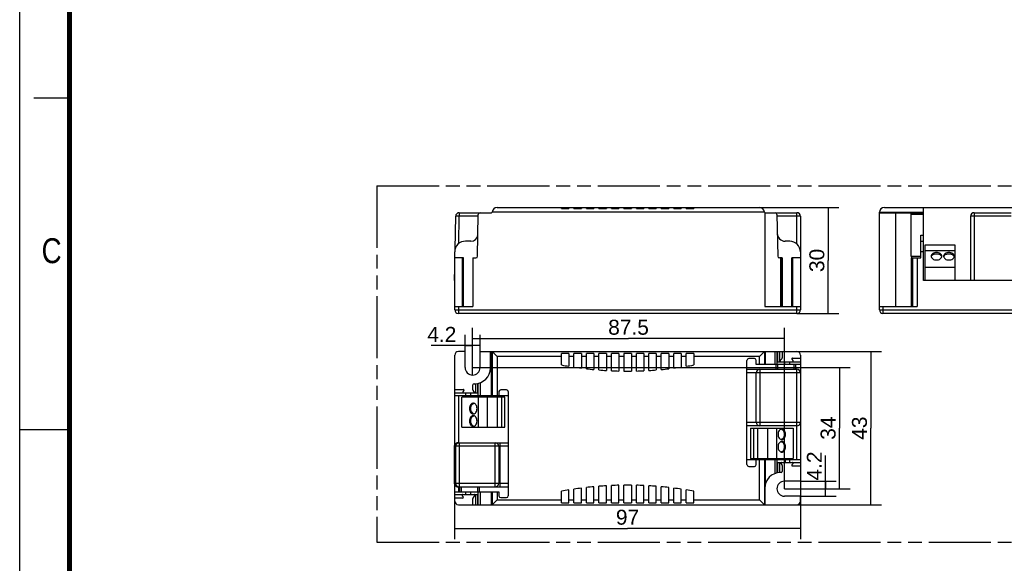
# Model space of a CAD drawing. Header units: millimetres. Extents: x 0 to 210, y 0 to 297.
# Tile 2 of 6: x 0 to 138, y 130 to 206. Entities that reach past the tile are written whole.
import ezdxf
from ezdxf.enums import TextEntityAlignment as Align

# ---------------------------------------------------------------- set-up
doc = ezdxf.new("R2010")
doc.units = ezdxf.units.MM
doc.header["$LTSCALE"] = 19.36
doc.linetypes.add('PHANTOM', pattern=[0.8, 0.45, -0.05, 0.1, -0.05, 0.1, -0.05])
doc.layers.get('0').update_dxf_attribs({"linetype": 'CONTINUOUS'})
doc.layers.add('DEFAULT_3', color=7, linetype='PHANTOM')
doc.layers.add('Z_DIM_2D', color=7, linetype='CONTINUOUS')
doc.styles.add('TEXTSTYLE_2', font='txt', dxfattribs={"width": 0.75})
doc.styles.add('TEXTSTYLE_3', font='helveticaneueltw1g-ltcn.otf')
doc.dimstyles.new('DIMSTYLE_1', dxfattribs={"dimtxt": 2.1, "dimasz": 3.5, "dimexe": 1.5, "dimexo": 0, "dimgap": 0.525, "dimtad": 1, "dimdec": 0, "dimlfac": 2, "dimdsep": 46, "dimtxsty": 'TEXTSTYLE_3', "dimcen": 0.09, "dimclrt": 5, "dimadec": 0, "dimazin": 0, "dimtp": 0.3, "dimtm": 0.3, "dimtfac": 1, "dimtdec": 0, "dimtofl": 0, "dimtmove": 0, "dimatfit": 3, "dimfxl": 0, "dimtolj": 1, "dimarcsym": 0})
doc.dimstyles.new('DIMSTYLE_2', dxfattribs={"dimtxt": 2.1, "dimasz": 3.5, "dimexe": 1.5, "dimexo": 0, "dimgap": 0.525, "dimtad": 1, "dimdec": 3, "dimlfac": 2, "dimdsep": 46, "dimtxsty": 'TEXTSTYLE_3', "dimcen": 0.09, "dimclrt": 5, "dimadec": 0, "dimazin": 0, "dimtp": 0.3, "dimtm": 0.3, "dimtfac": 1, "dimtdec": 3, "dimtofl": 0, "dimtmove": 0, "dimatfit": 3, "dimfxl": 0, "dimtolj": 1, "dimarcsym": 0})
doc.dimstyles.new('DIMSTYLE_3', dxfattribs={"dimtxt": 2.1, "dimasz": 3.5, "dimexe": 1.5, "dimexo": 0, "dimgap": 0.525, "dimtad": 1, "dimdec": 0, "dimlfac": 2, "dimdsep": 46, "dimtxsty": 'TEXTSTYLE_3', "dimcen": 0.09, "dimclrt": 5, "dimadec": 0, "dimazin": 0, "dimtp": 0.2, "dimtm": 0.2, "dimtfac": 1, "dimtdec": 0, "dimtofl": 0, "dimtmove": 0, "dimatfit": 3, "dimfxl": 0, "dimtolj": 1, "dimarcsym": 0})
doc.dimstyles.new('DIMSTYLE_4', dxfattribs={"dimtxt": 2.1, "dimasz": 3.5, "dimexe": 1.5, "dimexo": 0, "dimgap": 0.525, "dimtad": 1, "dimdec": 3, "dimlfac": 2, "dimdsep": 46, "dimtxsty": 'TEXTSTYLE_3', "dimcen": 0.09, "dimclrt": 5, "dimadec": 0, "dimazin": 0, "dimtp": 0.1, "dimtm": 0.1, "dimtfac": 1, "dimtdec": 3, "dimtofl": 0, "dimtmove": 0, "dimatfit": 3, "dimfxl": 0, "dimtolj": 1, "dimarcsym": 0})

# ---------------------------------------------------------------- blocks, each defined once
blk = doc.blocks.new('*D1')
at = {"layer": 'Z_DIM_2D', "color": 2, "linetype": 'Continuous'}
for p, q in [((61.02, 140.93), (61.02, 133.11)), ((109.55, 141.23), (109.55, 133.11)), ((61.02, 134.61), (85.29, 134.61)), ((109.55, 134.61), (85.29, 134.61))]:
    blk.add_line(p, q, dxfattribs=at)
at = {"layer": 'Z_DIM_2D', "color": 5, "linetype": 'Continuous', "style": 'TEXTSTYLE_3'}
blk.add_text('97', height=2.1, dxfattribs=at).set_placement((85.29, 135.13), align=Align.CENTER)
blk = doc.blocks.new('_NONE')
blk = doc.blocks.new('*D2')
at = {"layer": 'Z_DIM_2D', "color": 2, "linetype": 'Continuous'}
for p, q in [((104.51, 159.43), (120.91, 159.43)), ((119.41, 159.43), (119.41, 148.68)), ((119.41, 137.93), (119.41, 148.68)), ((104.51, 137.93), (120.91, 137.93))]:
    blk.add_line(p, q, dxfattribs=at)
at = {"layer": 'Z_DIM_2D', "color": 5, "linetype": 'Continuous', "style": 'TEXTSTYLE_3'}
blk.add_text('43', height=2.1, rotation=90, dxfattribs=at).set_placement((118.88, 148.68), align=Align.CENTER)
blk = doc.blocks.new('*D3')
at = {"layer": 'Z_DIM_2D', "color": 2, "linetype": 'Continuous'}
for p, q in [((63.55, 157.18), (116.51, 157.18)), ((115.01, 157.18), (115.01, 148.68)), ((115.01, 140.18), (115.01, 148.68)), ((107.3, 140.18), (116.51, 140.18))]:
    blk.add_line(p, q, dxfattribs=at)
at = {"layer": 'Z_DIM_2D', "color": 5, "linetype": 'Continuous', "style": 'TEXTSTYLE_3'}
blk.add_text('34', height=2.1, rotation=90, dxfattribs=at).set_placement((114.48, 148.68), align=Align.CENTER)
blk = doc.blocks.new('*D4')
at = {"layer": 'Z_DIM_2D', "color": 2, "linetype": 'Continuous'}
for p, q in [((63.55, 156.13), (63.55, 162.76)), ((107.3, 140.18), (107.3, 162.76)), ((63.55, 161.26), (85.43, 161.26)), ((107.3, 161.26), (85.43, 161.26))]:
    blk.add_line(p, q, dxfattribs=at)
at = {"layer": 'Z_DIM_2D', "color": 5, "linetype": 'Continuous', "style": 'TEXTSTYLE_3'}
blk.add_text('87.5', height=2.1, dxfattribs=at).set_placement((85.43, 161.79), align=Align.CENTER)
blk = doc.blocks.new('*D5')
at = {"layer": 'Z_DIM_2D', "color": 2, "linetype": 'Continuous'}
for p, q in [((103.8, 179.67), (114.92, 179.67)), ((113.42, 179.67), (113.42, 172.22)), ((113.42, 164.77), (113.42, 172.22)), ((109.05, 164.77), (114.92, 164.77))]:
    blk.add_line(p, q, dxfattribs=at)
at = {"layer": 'Z_DIM_2D', "color": 5, "linetype": 'Continuous', "style": 'TEXTSTYLE_3'}
blk.add_text('30', height=2.1, rotation=90, dxfattribs=at).set_placement((112.9, 172.22), align=Align.CENTER)
blk = doc.blocks.new('*D6')
at = {"layer": 'Z_DIM_2D', "color": 2, "linetype": 'Continuous'}
for p, q in [((113.07, 140.18), (113.07, 144.85)), ((109.55, 141.23), (114.57, 141.23)), ((113.07, 141.23), (113.07, 140.18)), ((113.07, 139.13), (113.07, 140.18)), ((109.55, 139.13), (114.57, 139.13))]:
    blk.add_line(p, q, dxfattribs=at)
at = {"layer": 'Z_DIM_2D', "color": 5, "linetype": 'Continuous', "style": 'TEXTSTYLE_3'}
blk.add_text('4.2', height=2.1, rotation=90, dxfattribs=at).set_placement((112.55, 141.33))
blk = doc.blocks.new('*D7')
at = {"layer": 'Z_DIM_2D', "color": 2, "linetype": 'Continuous'}
for p, q in [((62.5, 159.43), (62.5, 161.77)), ((64.6, 159.43), (64.6, 161.77)), ((63.55, 160.27), (57.75, 160.27)), ((62.5, 160.27), (63.55, 160.27)), ((64.6, 160.27), (63.55, 160.27))]:
    blk.add_line(p, q, dxfattribs=at)
at = {"layer": 'Z_DIM_2D', "color": 5, "linetype": 'Continuous', "style": 'TEXTSTYLE_3'}
blk.add_text('4.2', height=2.1, dxfattribs=at).set_placement((61.27, 160.79), align=Align.RIGHT)

msp = doc.modelspace()

# ---------------------------------------------------------------- linework, layer by layer
at = {"color": 2, "linetype": 'Continuous'}
for p, q in [((0, 0), (0, 297)), ((7, 195), (2, 195)), ((0, 148.5), (7, 148.5))]:
    msp.add_line(p, q, dxfattribs=at)
at = {"color": 7, "linetype": 'Continuous'}
for p, q in [((66.99931, 179.67012), (103.79989, 179.67012)), ((76.02587, 179.52012), (76.02587, 179.67012)), ((77.07587, 179.67012), (77.07587, 179.52012)), ((77.77587, 179.52012), (77.77587, 179.67012)), ((78.82587, 179.67012), (78.82587, 179.52012)), ((79.52587, 179.52012), (79.52587, 179.67012)), ((80.57587, 179.67012), (80.57587, 179.52012)), ((81.27587, 179.52012), (81.27587, 179.67012)), ((82.32587, 179.67012), (82.32587, 179.52012)), ((83.02587, 179.52012), (83.02587, 179.67012)), ((84.07587, 179.67012), (84.07587, 179.52012)), ((84.77587, 179.52012), (84.77587, 179.67012)), ((85.82587, 179.67012), (85.82587, 179.52012)), ((86.52587, 179.52012), (86.52587, 179.67012)), ((87.57587, 179.67012), (87.57587, 179.52012)), ((88.27587, 179.52012), (88.27587, 179.67012)), ((89.32587, 179.67012), (89.32587, 179.52012)), ((90.02587, 179.52012), (90.02587, 179.67012)), ((91.07587, 179.67012), (91.07587, 179.52012)), ((91.77587, 179.52012), (91.77587, 179.67012)), ((92.82587, 179.67012), (92.82587, 179.52012)), ((93.52587, 179.52012), (93.52587, 179.67012)), ((94.57587, 179.67012), (94.57587, 179.52012)), ((121.33012, 179.67012), (141.43012, 179.67012)), ((126.81362, 169.37912), (126.81362, 179.67012)), ((61.09587, 173.7797), (61.17694, 178.42883)), ((61.67687, 178.92012), (66.20087, 178.92012)), ((64.24432, 172.81575), (64.34658, 178.67448)), ((76.02587, 179.52012), (77.07587, 179.52012)), ((77.77587, 179.52012), (78.82587, 179.52012)), ((79.52587, 179.52012), (80.57587, 179.52012)), ((81.27587, 179.52012), (82.32587, 179.52012)), ((83.02587, 179.52012), (84.07587, 179.52012)), ((84.77587, 179.52012), (85.82587, 179.52012)), ((86.52587, 179.52012), (87.57587, 179.52012)), ((88.27587, 179.52012), (89.32587, 179.52012)), ((90.02587, 179.52012), (91.07587, 179.52012)), ((91.77587, 179.52012), (92.82587, 179.52012)), ((93.52587, 179.52012), (94.57587, 179.52012)), ((104.53487, 178.94283), (104.53487, 165.77012)), ((104.59833, 178.92012), (109.05087, 178.92011)), ((106.25516, 178.67448), (106.35742, 172.81575)), ((109.55087, 178.42011), (109.55087, 165.27012)), ((120.63012, 165.27012), (120.63012, 178.97012)), ((120.63012, 178.92012), (126.81362, 178.92012)), ((133.43012, 178.42012), (133.43012, 169.37912)), ((133.93012, 178.92012), (139.13012, 178.92012)), ((126.43862, 172.57012), (126.43862, 175.78393)), ((126.43862, 175.78393), (126.81362, 175.78393)), ((63.30544, 174.92012), (62.55088, 174.92012)), ((108.05089, 174.92156), (107.41146, 174.92156)), ((126.43862, 174.92012), (126.81362, 174.92012)), ((127.01362, 174.37012), (127.01362, 169.37912)), ((131.26362, 174.37012), (127.01362, 174.37012)), ((131.26362, 169.37912), (131.26362, 174.37012)), ((61.05087, 165.27012), (61.05087, 173.42006)), ((131.26362, 173.57012), (127.01362, 173.57012)), ((62.25378, 172.57012), (61.05087, 172.57012)), ((62.25387, 165.77012), (62.25387, 172.57012)), ((63.60137, 172.57012), (63.60137, 165.77012)), ((63.60137, 172.57012), (63.99436, 172.57012)), ((106.99912, 172.57012), (106.60738, 172.57012)), ((106.99912, 172.57012), (106.99912, 165.77012)), ((108.34185, 165.77012), (108.34185, 172.57012)), ((109.55087, 172.57012), (108.34194, 172.57012)), ((125.14529, 165.77012), (125.14529, 172.57012)), ((125.14529, 172.57012), (126.43862, 172.57012)), ((125.93862, 172.57012), (125.93862, 165.77012)), ((61.01914, 169.37912), (61.05087, 171.19879)), ((131.26362, 171.22012), (127.01362, 171.22012)), ((61.05087, 169.37912), (61.01914, 169.37912)), ((140.32978, 169.37912), (126.81362, 169.37912)), ((61.05087, 165.77012), (63.60137, 165.77012)), ((109.05087, 164.77012), (61.55087, 164.77012)), ((104.53487, 165.77012), (109.55087, 165.77012)), ((120.63012, 165.77012), (125.93862, 165.77012)), ((141.63012, 164.77012), (121.13012, 164.77012)), ((61.05087, 146.31025), (61.05087, 158.93497)), ((62.50087, 159.43497), (61.55087, 159.43497)), ((62.50087, 157.18497), (62.50087, 159.43497)), ((64.60087, 157.18497), (64.60087, 159.43497)), ((64.60087, 159.43497), (109.05087, 159.43497)), ((66.06687, 157.13546), (66.06687, 159.43497)), ((76.02587, 157.54402), (76.02587, 159.16799)), ((77.07587, 159.16799), (76.02587, 159.16799)), ((77.07587, 159.16799), (77.07587, 157.35928)), ((77.77587, 157.24877), (77.77587, 159.16799)), ((78.82587, 159.16799), (77.77587, 159.16799)), ((78.82587, 159.16799), (78.82587, 157.1018)), ((79.52587, 157.01626), (79.52587, 159.16799)), ((80.57587, 159.16799), (79.52587, 159.16799)), ((80.57587, 159.16799), (80.57587, 156.90651)), ((81.27587, 156.84563), (81.27587, 159.16799)), ((82.32587, 159.16799), (81.27587, 159.16799)), ((82.32587, 159.16799), (82.32587, 156.77268)), ((83.02587, 156.73624), (83.02587, 159.16799)), ((84.07587, 159.16799), (83.02587, 159.16799)), ((84.07587, 159.16799), (84.07587, 156.69983)), ((84.77587, 159.16799), (84.77587, 156.68562)), ((85.82587, 159.16799), (84.77587, 159.16799)), ((85.82587, 159.16799), (85.82587, 156.6867)), ((86.52587, 156.69983), (86.52587, 159.16799)), ((87.57587, 159.16799), (86.52587, 159.16799)), ((87.57587, 159.16799), (87.57587, 156.73624)), ((88.27587, 156.77268), (88.27587, 159.16799)), ((89.32587, 159.16799), (88.27587, 159.16799)), ((89.32587, 159.16799), (89.32587, 156.84563)), ((90.02587, 156.90651), (90.02587, 159.16799)), ((91.07587, 159.16799), (90.02587, 159.16799)), ((91.07587, 159.16799), (91.07587, 157.01626)), ((91.77587, 157.1018), (91.77587, 159.16799)), ((92.82587, 159.16799), (91.77587, 159.16799)), ((92.82587, 159.16799), (92.82587, 157.24877)), ((93.52587, 157.35928), (93.52587, 159.16799)), ((94.57587, 159.16799), (93.52587, 159.16799)), ((94.57587, 159.16799), (94.57587, 157.54402)), ((103.79989, 158.73497), (104.49852, 159.4336)), ((107.00097, 159.43497), (107.00097, 158.56847)), ((109.55087, 158.93497), (109.55087, 141.23497)), ((102.05087, 143.56847), (102.05087, 158.18497)), ((103.10087, 158.43497), (102.30087, 158.43497)), ((103.35087, 157.63428), (103.35087, 158.18497)), ((109.55087, 157.63397), (103.35087, 157.63428)), ((106.30157, 158.00897), (109.55087, 158.00897)), ((106.96423, 158.46752), (106.71731, 158.17325)), ((107.3052, 158.00897), (107.3052, 157.63397)), ((108.51504, 158.17323), (108.37124, 158.34472)), ((108.44787, 158.50897), (109.55087, 158.50897)), ((102.05087, 156.93497), (109.05087, 156.93497)), ((103.35087, 149.50997), (103.35087, 156.43497)), ((63.60187, 154.0668), (63.60187, 154.7698)), ((63.75186, 154.9198), (63.85122, 154.9198)), ((61.05087, 154.12647), (62.25257, 154.12647)), ((61.05087, 153.62647), (64.29613, 153.62647)), ((62.32917, 153.96219), (62.18532, 153.79074)), ((63.78687, 153.79072), (63.6375, 153.96885)), ((64.29613, 153.62647), (64.29613, 153.25147)), ((67.25087, 153.80147), (67.25087, 153.25147)), ((68.30087, 154.05147), (67.50087, 154.05147)), ((68.55087, 153.80147), (68.55087, 139.18497)), ((61.05087, 153.25147), (68.55087, 153.25147)), ((61.55087, 153.25147), (61.55087, 146.63507)), ((62.05087, 148.80147), (62.05087, 153.05147)), ((68.05087, 153.05147), (62.05087, 153.05147)), ((64.40087, 148.80147), (64.40087, 153.05147)), ((65.65087, 148.80147), (65.65087, 153.05147)), ((67.05087, 148.80147), (67.05087, 153.05147)), ((67.6323, 148.80147), (67.6323, 153.05147)), ((68.05087, 148.80147), (68.05087, 153.05147)), ((62.05087, 148.80147), (68.05087, 148.80147)), ((109.05087, 149.00997), (102.05087, 149.00997)), ((102.52587, 148.68497), (108.52587, 148.68497)), ((102.52587, 148.68497), (102.52587, 144.43497)), ((102.94444, 148.68497), (102.94444, 144.43497)), ((103.52587, 148.68497), (103.52587, 144.43497)), ((104.92587, 148.68497), (104.92587, 144.43497)), ((106.17587, 148.68497), (106.17587, 144.43497)), ((108.52587, 148.68497), (108.52587, 144.43497)), ((109.05087, 144.23585), (109.05087, 149.00997)), ((61.51921, 146.63497), (68.55087, 146.63497)), ((61.01914, 140.93497), (61.01914, 146.13497)), ((67.20909, 146.13497), (67.20909, 140.93497)), ((109.55087, 144.23597), (102.05087, 144.23597)), ((102.52587, 144.43497), (108.52587, 144.43497)), ((103.35087, 143.56847), (103.35087, 144.23562)), ((106.30163, 143.86097), (109.55087, 143.86097)), ((106.81412, 143.69552), (106.96349, 143.51739)), ((108.36525, 143.51826), (108.51497, 143.69669)), ((102.30087, 143.31847), (103.10087, 143.31847)), ((106.84929, 142.45015), (106.75053, 142.45015)), ((106.99912, 143.41944), (106.99912, 142.59997)), ((109.55087, 143.35398), (108.44185, 143.35398)), ((109.55087, 141.23497), (107.30087, 141.23497)), ((61.05087, 138.43497), (61.05087, 140.7597)), ((61.05087, 139.73497), (67.25087, 139.73497)), ((61.51936, 140.43497), (68.55087, 140.43497)), ((61.55087, 140.43497), (61.55087, 139.73497)), ((64.29613, 139.73559), (64.29613, 139.36247)), ((67.25087, 139.73497), (67.25087, 139.18497)), ((76.02587, 138.20196), (76.02587, 139.81759)), ((77.07587, 138.20196), (77.07587, 140.00232)), ((77.77587, 138.20196), (77.77587, 140.11283)), ((78.82587, 138.20196), (78.82587, 140.25981)), ((79.52587, 138.20196), (79.52587, 140.34534)), ((80.57587, 138.20196), (80.57587, 140.4551)), ((81.27587, 138.20196), (81.27587, 140.51597)), ((82.32587, 138.20196), (82.32587, 140.58892)), ((83.02587, 138.20196), (83.02587, 140.62536)), ((84.07587, 138.20196), (84.07587, 140.66177)), ((84.77587, 138.20196), (84.77587, 140.6749)), ((85.82587, 140.67598), (85.82587, 138.20196)), ((86.52587, 138.20196), (86.52587, 140.66177)), ((87.57587, 138.20196), (87.57587, 140.62536)), ((88.27587, 138.20196), (88.27587, 140.58892)), ((89.32587, 138.20196), (89.32587, 140.51597)), ((90.02587, 138.20196), (90.02587, 140.4551)), ((91.07587, 138.20196), (91.07587, 140.34534)), ((91.77587, 138.20196), (91.77587, 140.25981)), ((92.82587, 138.20196), (92.82587, 140.11283)), ((93.52587, 138.20196), (93.52587, 140.00232)), ((94.57587, 138.20196), (94.57587, 139.81759)), ((104.53487, 140.23449), (104.53487, 137.93497)), ((61.05087, 139.36247), (64.29613, 139.36247)), ((62.15387, 138.86247), (61.05087, 138.86247)), ((62.08662, 139.19819), (62.23047, 139.02675)), ((63.60137, 137.93497), (63.60137, 138.80297)), ((63.6381, 138.90389), (63.88505, 139.19819)), ((66.34457, 137.98024), (66.99931, 138.63497)), ((67.50087, 138.93497), (68.30087, 138.93497)), ((76.02587, 138.20196), (77.07587, 138.20196)), ((77.77587, 138.20196), (78.82587, 138.20196)), ((79.52587, 138.20196), (80.57587, 138.20196)), ((81.27587, 138.20196), (82.32587, 138.20196)), ((83.02587, 138.20196), (84.07587, 138.20196)), ((84.77587, 138.20196), (85.82587, 138.20196)), ((86.52587, 138.20196), (87.57587, 138.20196)), ((88.27587, 138.20196), (89.32587, 138.20196)), ((90.02587, 138.20196), (91.07587, 138.20196)), ((91.77587, 138.20196), (92.82587, 138.20196)), ((93.52587, 138.20196), (94.57587, 138.20196)), ((109.55087, 139.13497), (107.30087, 139.13497)), ((109.55087, 138.43497), (109.55087, 139.13497)), ((61.55087, 137.93497), (109.05087, 137.93497)), ((66.30067, 137.93634), (66.33057, 137.96623)), ((66.33057, 137.96623), (66.34457, 137.98024)), ((104.49852, 137.93634), (104.49119, 137.94373))]:
    msp.add_line(p, q, dxfattribs=at)
at = {"color": 9, "linetype": 'Continuous'}
for p, q in [((61.67707, 178.42011), (61.17694, 178.42883)), ((61.61026, 174.58809), (61.67693, 178.42012)), ((61.67687, 178.92012), (61.67687, 178.42012)), ((64.34214, 178.42012), (61.67693, 178.42012)), ((104.51172, 178.97012), (66.28747, 178.97012)), ((109.55087, 178.42011), (106.2596, 178.42011)), ((109.05087, 174.53641), (109.05087, 178.92011)), ((120.63149, 179.01386), (126.81362, 179.01386)), ((122.92963, 165.77012), (122.92963, 178.92012)), ((126.81362, 178.67448), (125.0892, 178.67448)), ((133.93012, 178.92012), (133.93012, 169.37912)), ((139.13012, 178.42883), (133.93012, 178.42883)), ((125.11014, 172.81575), (126.43862, 172.81575)), ((126.81362, 173.42007), (126.43862, 173.42007)), ((62.15387, 165.77012), (62.15387, 172.57012)), ((106.75053, 172.57012), (106.75053, 165.77012)), ((106.84929, 165.77012), (106.84929, 172.57012)), ((108.44185, 172.57012), (108.44185, 165.77012)), ((125.29529, 172.57012), (125.29529, 165.77012)), ((61.05087, 165.27012), (109.55087, 165.27012)), ((61.55087, 165.77012), (61.55087, 164.77012)), ((109.05087, 164.77012), (109.05087, 165.77012)), ((120.63012, 165.27012), (142.13012, 165.27012)), ((121.13012, 165.77012), (121.13012, 164.77012)), ((66.20087, 153.25147), (66.20087, 159.43497)), ((66.30067, 159.4336), (66.30067, 153.25147)), ((104.49852, 159.4336), (104.49852, 157.63497)), ((104.59833, 159.43497), (104.59833, 157.63448)), ((106.0052, 157.63448), (106.0052, 159.43497)), ((106.25516, 159.43497), (106.25516, 157.63423)), ((106.35742, 158.00897), (106.35742, 159.43497)), ((106.60738, 159.43497), (106.60738, 158.00897)), ((66.99931, 158.73497), (66.99931, 153.25147)), ((76.02587, 158.73497), (66.99931, 158.73497)), ((77.77587, 158.73497), (77.07587, 158.73497)), ((79.52587, 158.73497), (78.82587, 158.73497)), ((81.27587, 158.73497), (80.57587, 158.73497)), ((83.02587, 158.73497), (82.32587, 158.73497)), ((84.77587, 158.73497), (84.07587, 158.73497)), ((86.52587, 158.73497), (85.82587, 158.73497)), ((88.27587, 158.73497), (87.57587, 158.73497)), ((90.02587, 158.73497), (89.32587, 158.73497)), ((91.77587, 158.73497), (91.07587, 158.73497)), ((93.52587, 158.73497), (92.82587, 158.73497)), ((103.79989, 158.73497), (94.57587, 158.73497)), ((103.79989, 157.63428), (103.79989, 158.73497)), ((106.15027, 156.93497), (106.15027, 157.63402)), ((106.30157, 157.63423), (106.30157, 158.00897)), ((106.3234, 157.63397), (106.3234, 156.93497)), ((108.05087, 157.63397), (108.05087, 158.00897)), ((108.67828, 156.93497), (108.67828, 157.63397)), ((108.85141, 157.63403), (108.85141, 156.93497)), ((109.55087, 156.43497), (102.05087, 156.43497)), ((103.85087, 156.93497), (103.85087, 149.00997)), ((109.05087, 149.00997), (109.05087, 156.93497)), ((63.99436, 153.62647), (63.99436, 154.92443)), ((64.24432, 154.95495), (64.24432, 153.62647)), ((64.34658, 153.25147), (64.34658, 154.97589)), ((64.59654, 155.04893), (64.59654, 153.25147)), ((62.55088, 153.62647), (62.55088, 153.25147)), ((63.30544, 153.25147), (63.30544, 153.62647)), ((102.05087, 149.50997), (109.55087, 149.50997)), ((61.67687, 146.63497), (61.67687, 140.43497)), ((66.70909, 140.43497), (66.70909, 146.63497)), ((67.35909, 146.63497), (67.35909, 140.43497)), ((68.55087, 146.13501), (61.01914, 146.13497)), ((61.17694, 140.93497), (61.17694, 146.13497)), ((103.79989, 138.63497), (103.79989, 144.23562)), ((104.49852, 144.23497), (104.49852, 137.93634)), ((104.59833, 144.23547), (104.59833, 140.76096)), ((106.0052, 142.32102), (106.0052, 144.23547)), ((106.25516, 144.23571), (106.25516, 142.39406)), ((106.30163, 143.86097), (106.30163, 144.23571)), ((106.35742, 142.41499), (106.35742, 143.86097)), ((106.60738, 143.86097), (106.60738, 142.44552)), ((107.41146, 144.23597), (107.41146, 143.86097)), ((108.05089, 143.86097), (108.05089, 144.23597)), ((61.01914, 140.93497), (68.55087, 140.93497)), ((61.7503, 139.73497), (61.7503, 140.43497)), ((61.92343, 140.43497), (61.92343, 139.73497)), ((62.55088, 139.73624), (62.55088, 139.36247)), ((63.30544, 139.36247), (63.30544, 139.73624)), ((64.27831, 139.73497), (64.27831, 140.43497)), ((64.34658, 137.93497), (64.34658, 139.73559)), ((64.45145, 140.43497), (64.45145, 139.73497)), ((64.59654, 139.73497), (64.59654, 137.93497)), ((66.20087, 137.93497), (66.20087, 139.73497)), ((66.30067, 139.73497), (66.30067, 137.93634)), ((66.99931, 139.73497), (66.99931, 138.63497)), ((63.99436, 137.93497), (63.99436, 139.36247)), ((64.24432, 139.36247), (64.24432, 137.93497)), ((66.99931, 138.63497), (76.02587, 138.63497)), ((77.07587, 138.63497), (77.77587, 138.63497)), ((78.82587, 138.63497), (79.52587, 138.63497)), ((80.57587, 138.63497), (81.27587, 138.63497)), ((82.32587, 138.63497), (83.02587, 138.63497)), ((84.07587, 138.63497), (84.77587, 138.63497)), ((85.82587, 138.63497), (86.52587, 138.63497)), ((87.57587, 138.63497), (88.27587, 138.63497)), ((89.32587, 138.63497), (90.02587, 138.63497)), ((91.07587, 138.63497), (91.77587, 138.63497)), ((92.82587, 138.63497), (93.52587, 138.63497)), ((94.57587, 138.63497), (103.79989, 138.63497))]:
    msp.add_line(p, q, dxfattribs=at)
at = {"color": 7, "linetype": 'Continuous', "const_width": 0.7}
msp.add_lwpolyline([(7, 7), (7, 290)], dxfattribs=at)
at = {"color": 7, "linetype": 'Continuous'}
for centre, radius, start, end in [((66.99931, 178.97012), 0.7, 90, 176.4166592), ((103.79989, 178.97012), 0.7, 3.5833204, 90), ((121.33012, 178.97012), 0.7, 90, 180), ((61.67687, 178.42012), 0.5, 90.0000001, 179.0009894), ((64.59654, 178.67012), 0.25, 90, 179), ((66.20087, 179.02012), 0.1, 270, 356.4166592), ((104.59832, 179.02012), 0.1, 183.5833204, 270.0026757), ((106.0052, 178.67012), 0.25, 1, 90), ((109.05087, 178.42011), 0.5, 0, 89.9999357), ((133.93012, 178.42012), 0.5, 90, 180), ((63.30544, 175.92012), 1, 270, 352.1727639), ((107.41146, 176.03156), 1.11, 181, 270), ((62.55088, 173.42012), 1.5, 90, 180.0078558), ((108.05089, 173.42156), 1.5, 0.0083529, 90), ((63.99436, 172.82012), 0.25, 270, 359), ((106.60738, 172.82012), 0.25, 181, 270), ((128.2927, 172.62809), 0.4048, 157.7509696, 166.4590873), ((130.0427, 172.62809), 0.4048, 157.7509696, 166.4590873), ((61.55087, 165.27012), 0.5, 180, 270), ((109.05087, 165.27012), 0.5, 270, 360), ((121.13012, 165.27012), 0.5, 180, 270), ((61.55087, 158.93497), 0.5, 89.9999694, 179.9999236), ((109.05087, 158.93497), 0.5, 0, 90), ((85.30087, 207.18497), 50.5, 259.4167863, 260.6264045), ((85.30087, 207.18497), 50.5, 279.3735955, 280.5832137), ((102.30087, 158.18497), 0.25, 90, 180), ((103.10087, 158.18497), 0.25, 0, 90), ((106.79391, 158.10897), 0.1, 140, 270), ((106.84391, 158.56847), 0.15706, 320, 360), ((108.44787, 158.40897), 0.1, 90, 219.9797576), ((108.43841, 158.10897), 0.1, 270, 39.9797576), ((63.55087, 157.18497), 1.05, 180, 360), ((63.85121, 157.13546), 2.21566, 270.0004289, 360), ((85.30087, 207.18497), 50.5, 261.4304468, 262.6333808), ((85.30087, 207.18497), 50.5, 263.4334934, 264.6313046), ((85.30087, 207.18497), 50.5, 265.4285073, 266.6226992), ((85.30087, 207.18497), 50.5, 267.4179796, 268.6100155), ((85.30087, 207.18497), 50.5, 269.404366, 270.595634), ((85.30087, 207.18497), 50.5, 271.3899845, 272.5820204), ((85.30087, 207.18497), 50.5, 273.3773008, 274.5714927), ((85.30087, 207.18497), 50.5, 275.3686954, 276.5665066), ((85.30087, 207.18497), 50.5, 277.3666192, 278.5695532), ((103.85087, 156.43497), 0.5, 90, 180), ((109.05087, 156.43497), 0.5, 0, 90), ((63.75187, 154.7698), 0.15, 90.0018702, 179.9998255), ((62.26192, 153.72647), 0.1, 140, 270), ((62.25257, 154.02647), 0.1, 320, 90), ((63.75431, 154.0668), 0.15244, 180, 219.9797576), ((63.71024, 153.72647), 0.1, 270, 39.9797576), ((67.50087, 153.80147), 0.25, 90, 180), ((68.30087, 153.80147), 0.25, 0, 90), ((63.82488, 151.08055), 0.4048, 247.7509696, 256.4590873), ((103.85087, 149.50997), 0.5, 180.0000103, 270), ((109.05087, 149.50997), 0.5, 270, 0.0002264), ((63.82488, 149.33055), 0.4048, 247.7509696, 256.4590873), ((106.75186, 148.15589), 0.4048, 67.7509696, 76.4590873), ((61.51942, 146.13471), 0.50035, 89.9539087, 159.4625671), ((66.70909, 146.13497), 0.5, 0, 90), ((106.75186, 146.40589), 0.4048, 67.7509696, 76.4590873), ((106.89131, 143.76024), 0.10073, 90, 219.9797576), ((108.43837, 143.76097), 0.1, 320, 90), ((102.30087, 143.56847), 0.25, 180, 270), ((103.10087, 143.56847), 0.25, 270, 360), ((106.75053, 140.23449), 2.21566, 90, 180), ((106.84929, 142.59997), 0.14983, 270, 360), ((106.84668, 143.41944), 0.15244, 0, 39.9797576), ((108.44185, 143.45398), 0.1, 140, 270), ((66.70909, 140.93497), 0.5, 270, 360), ((107.30087, 140.18497), 1.05, 90, 270), ((61.51921, 140.93507), 0.50009, 200.5283235, 270.018057), ((85.30087, 90.17663), 50.5, 99.3735955, 100.5832137), ((85.30087, 90.17663), 50.5, 97.3666192, 98.5695532), ((85.30087, 90.17663), 50.5, 95.3686954, 96.5665066), ((85.30087, 90.17663), 50.5, 93.3773008, 94.5714927), ((85.30087, 90.17663), 50.5, 91.3899845, 92.5820204), ((85.30087, 90.17663), 50.5, 89.404366, 90.595634), ((85.30087, 90.17663), 50.5, 87.4179796, 88.6100155), ((85.30087, 90.17663), 50.5, 85.4285073, 86.6226992), ((85.30087, 90.17663), 50.5, 83.4334934, 84.6313046), ((85.30087, 90.17663), 50.5, 81.4304468, 82.6333808), ((85.30087, 90.17663), 50.5, 79.4167863, 80.6264045), ((61.55087, 138.43497), 0.5, 180.0000459, 270), ((62.16322, 139.26247), 0.1, 90, 220), ((62.15387, 138.96247), 0.1, 270, 40), ((63.75837, 138.80297), 0.157, 140, 180), ((63.80845, 139.26247), 0.1, 320, 90), ((67.50087, 139.18497), 0.25, 180, 270), ((68.30087, 139.18497), 0.25, 270, 360), ((109.05087, 138.43497), 0.5, 270, 360), ((101.34819, 134.82813), 4.42554, 44.7491428, 45.0618101)]:
    msp.add_arc(centre, radius, start, end, dxfattribs=at)
at = {"color": 9, "linetype": 'Continuous'}
for centre, start, end in [((61.67694, 146.13499), 90.0078335, 180.001481), ((61.67694, 140.93496), 179.9984345, 270.015209)]:
    msp.add_arc(centre, 0.49999, start, end, dxfattribs=at)
at = {"color": 7, "linetype": 'Continuous'}
msp.add_ellipse((122.92963, 150.29451), major_axis=(0, 126.93518), ratio=0.017455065, start_param=-1.392428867, end_param=-1.345312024, dxfattribs=at)
for points, knots in [([(125.0892, 178.67448), (125.08908, 178.7066), (125.08712, 178.75284), (125.07897, 178.81247), (125.06824, 178.86448), (125.04546, 178.92012), (125.01617, 178.92012)], [0, 0, 0, 0, 0.362884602, 0.525917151, 0.669000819, 1, 1, 1, 1]), ([(125.11014, 172.81575), (125.11024, 172.78421), (125.11192, 172.73841), (125.11715, 172.6805), (125.12179, 172.64369), (125.12675, 172.61409), (125.13157, 172.5907), (125.13563, 172.57866), (125.13867, 172.57012), (125.14066, 172.57012)], [0, 0, 0, 0, 0.379847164, 0.550907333, 0.700910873, 0.824573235, 0.917374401, 0.976064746, 1, 1, 1, 1]), ([(128.63862, 173.34144), (128.54199, 173.34144), (128.35451, 173.31603), (128.109, 173.20563), (127.95934, 173.0559), (127.89874, 172.91719), (127.88864, 172.84593), (127.88864, 172.81111)], [0, 0, 0, 0, 0.287470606, 0.554306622, 0.789049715, 0.896408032, 1, 1, 1, 1]), ([(127.88864, 172.81111), (127.88864, 172.77629), (127.89874, 172.70502), (127.95933, 172.56632), (128.109, 172.41659), (128.35451, 172.30619), (128.54199, 172.28078), (128.63862, 172.28078)], [0, 0, 0, 0, 0.103587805, 0.210940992, 0.445684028, 0.712528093, 1, 1, 1, 1]), ([(127.95489, 172.85228), (128.01908, 172.95297), (128.18046, 173.07285), (128.42742, 173.15046), (128.56752, 173.16466), (128.63862, 173.16466)], [0, 0, 0, 0, 0.461407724, 0.725271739, 1, 1, 1, 1]), ([(129.3886, 172.81111), (129.3886, 172.84592), (129.37849, 172.91719), (129.3179, 173.05589), (129.16824, 173.20563), (128.92273, 173.31603), (128.73524, 173.34144), (128.63862, 173.34144)], [0, 0, 0, 0, 0.103587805, 0.210940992, 0.445684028, 0.712528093, 1, 1, 1, 1]), ([(128.63862, 173.16466), (128.70921, 173.16466), (128.84835, 173.15066), (129.09401, 173.07404), (129.2549, 172.95583), (129.31977, 172.85628)], [0, 0, 0, 0, 0.27440943, 0.538108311, 1, 1, 1, 1]), ([(128.63862, 172.28078), (128.73524, 172.28078), (128.92273, 172.30619), (129.16823, 172.41658), (129.3179, 172.56631), (129.3785, 172.70502), (129.3886, 172.77629), (129.3886, 172.81111)], [0, 0, 0, 0, 0.287470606, 0.554306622, 0.789049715, 0.896408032, 1, 1, 1, 1]), ([(129.31977, 172.85628), (129.3266, 172.84579), (129.35156, 172.80399), (129.36967, 172.758), (129.37809, 172.72283)], [0, 0, 0, 0, 0.257189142, 1, 1, 1, 1]), ([(130.38862, 173.34144), (130.29199, 173.34144), (130.10451, 173.31603), (129.859, 173.20563), (129.70934, 173.0559), (129.64874, 172.91719), (129.63864, 172.84593), (129.63864, 172.81111)], [0, 0, 0, 0, 0.287470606, 0.554306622, 0.789049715, 0.896408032, 1, 1, 1, 1]), ([(129.63864, 172.81111), (129.63864, 172.77629), (129.64874, 172.70502), (129.70933, 172.56632), (129.859, 172.41659), (130.10451, 172.30619), (130.29199, 172.28078), (130.38862, 172.28078)], [0, 0, 0, 0, 0.103587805, 0.210940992, 0.445684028, 0.712528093, 1, 1, 1, 1]), ([(129.70489, 172.85228), (129.76908, 172.95297), (129.93046, 173.07285), (130.17742, 173.15046), (130.31752, 173.16466), (130.38862, 173.16466)], [0, 0, 0, 0, 0.461407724, 0.725271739, 1, 1, 1, 1]), ([(131.1386, 172.81111), (131.1386, 172.84592), (131.12849, 172.91719), (131.0679, 173.05589), (130.91824, 173.20563), (130.67273, 173.31603), (130.48524, 173.34144), (130.38862, 173.34144)], [0, 0, 0, 0, 0.103587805, 0.210940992, 0.445684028, 0.712528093, 1, 1, 1, 1]), ([(130.38862, 173.16466), (130.45921, 173.16466), (130.59835, 173.15066), (130.84401, 173.07404), (131.0049, 172.95583), (131.06977, 172.85628)], [0, 0, 0, 0, 0.27440943, 0.538108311, 1, 1, 1, 1]), ([(130.38862, 172.28078), (130.48524, 172.28078), (130.67273, 172.30619), (130.91823, 172.41658), (131.0679, 172.56631), (131.1285, 172.70502), (131.1386, 172.77629), (131.1386, 172.81111)], [0, 0, 0, 0, 0.287470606, 0.554306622, 0.789049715, 0.896408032, 1, 1, 1, 1]), ([(131.06977, 172.85628), (131.0766, 172.84579), (131.10156, 172.80399), (131.11967, 172.758), (131.12809, 172.72283)], [0, 0, 0, 0, 0.257189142, 1, 1, 1, 1]), ([(66.28747, 159.43497), (66.29052, 159.43497), (66.29466, 159.43465), (66.29968, 159.43459), (66.30067, 159.4336)], [0, 0, 0, 0, 0.685257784, 1, 1, 1, 1]), ([(66.30067, 159.4336), (66.30154, 159.43273), (66.30784, 159.42675), (66.31407, 159.42069), (66.31928, 159.41536)], [0, 0, 0, 0, 0.141779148, 1, 1, 1, 1]), ([(66.31928, 159.41536), (66.33464, 159.39965), (66.37034, 159.36078), (66.42972, 159.30663), (66.49278, 159.2438), (66.57744, 159.1524), (66.69956, 159.0373), (66.846, 158.88719), (66.94793, 158.78635), (66.99931, 158.73497)], [0, 0, 0, 0, 0.068526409, 0.164473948, 0.250399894, 0.346095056, 0.552867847, 0.773428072, 1, 1, 1, 1]), ([(104.49852, 159.43361), (104.49953, 159.43459), (104.50453, 159.43466), (104.50868, 159.43497), (104.51172, 159.43497)], [0, 0, 0, 0, 0.315516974, 1, 1, 1, 1]), ([(63.64186, 152.17645), (63.60704, 152.17646), (63.53578, 152.16635), (63.39707, 152.10576), (63.24734, 151.95609), (63.13694, 151.71058), (63.11153, 151.5231), (63.11153, 151.42647)], [0, 0, 0, 0, 0.103587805, 0.210940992, 0.445684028, 0.712528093, 1, 1, 1, 1]), ([(63.28831, 151.42647), (63.28831, 151.49706), (63.3023, 151.6362), (63.37893, 151.88187), (63.49714, 152.04275), (63.59669, 152.10763)], [0, 0, 0, 0, 0.27440943, 0.538108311, 1, 1, 1, 1]), ([(63.59669, 152.10763), (63.60717, 152.11446), (63.64897, 152.13942), (63.69497, 152.15752), (63.73013, 152.16595)], [0, 0, 0, 0, 0.257189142, 1, 1, 1, 1]), ([(64.17219, 151.42647), (64.17219, 151.5231), (64.14678, 151.71058), (64.03639, 151.95609), (63.88665, 152.10575), (63.74795, 152.16635), (63.67668, 152.17645), (63.64186, 152.17645)], [0, 0, 0, 0, 0.287470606, 0.554306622, 0.789049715, 0.896408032, 1, 1, 1, 1]), ([(63.11153, 151.42647), (63.11153, 151.32985), (63.13694, 151.14237), (63.24733, 150.89686), (63.39707, 150.74719), (63.53577, 150.68659), (63.60704, 150.67649), (63.64186, 150.67649)], [0, 0, 0, 0, 0.287470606, 0.554306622, 0.789049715, 0.896408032, 1, 1, 1, 1]), ([(63.60068, 150.74275), (63.5, 150.80693), (63.38011, 150.96832), (63.3025, 151.21527), (63.28831, 151.35538), (63.28831, 151.42647)], [0, 0, 0, 0, 0.461407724, 0.725271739, 1, 1, 1, 1]), ([(63.64186, 150.67649), (63.67668, 150.67649), (63.74794, 150.6866), (63.88665, 150.74719), (64.03638, 150.89685), (64.14678, 151.14236), (64.17219, 151.32985), (64.17219, 151.42647)], [0, 0, 0, 0, 0.103587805, 0.210940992, 0.445684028, 0.712528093, 1, 1, 1, 1]), ([(63.64186, 150.42645), (63.60704, 150.42646), (63.53578, 150.41635), (63.39707, 150.35576), (63.24734, 150.20609), (63.13694, 149.96058), (63.11153, 149.7731), (63.11153, 149.67647)], [0, 0, 0, 0, 0.103587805, 0.210940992, 0.445684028, 0.712528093, 1, 1, 1, 1]), ([(63.11153, 149.67647), (63.11153, 149.57985), (63.13694, 149.39237), (63.24733, 149.14686), (63.39707, 148.99719), (63.53577, 148.93659), (63.60704, 148.92649), (63.64186, 148.92649)], [0, 0, 0, 0, 0.287470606, 0.554306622, 0.789049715, 0.896408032, 1, 1, 1, 1]), ([(63.28831, 149.67647), (63.28831, 149.74706), (63.3023, 149.8862), (63.37893, 150.13187), (63.49714, 150.29275), (63.59669, 150.35763)], [0, 0, 0, 0, 0.27440943, 0.538108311, 1, 1, 1, 1]), ([(63.60068, 148.99275), (63.5, 149.05693), (63.38011, 149.21832), (63.3025, 149.46527), (63.28831, 149.60538), (63.28831, 149.67647)], [0, 0, 0, 0, 0.461407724, 0.725271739, 1, 1, 1, 1]), ([(63.59669, 150.35763), (63.60717, 150.36446), (63.64897, 150.38942), (63.69497, 150.40752), (63.73013, 150.41595)], [0, 0, 0, 0, 0.257189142, 1, 1, 1, 1]), ([(64.17219, 149.67647), (64.17219, 149.7731), (64.14678, 149.96058), (64.03639, 150.20609), (63.88665, 150.35575), (63.74795, 150.41635), (63.67668, 150.42645), (63.64186, 150.42645)], [0, 0, 0, 0, 0.287470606, 0.554306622, 0.789049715, 0.896408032, 1, 1, 1, 1]), ([(63.64186, 148.92649), (63.67668, 148.92649), (63.74794, 148.9366), (63.88665, 148.99719), (64.03638, 149.14685), (64.14678, 149.39236), (64.17219, 149.57985), (64.17219, 149.67647)], [0, 0, 0, 0, 0.103587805, 0.210940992, 0.445684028, 0.712528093, 1, 1, 1, 1]), ([(106.93488, 148.55995), (106.90006, 148.55996), (106.8288, 148.54985), (106.69009, 148.48926), (106.54036, 148.33959), (106.42996, 148.09408), (106.40455, 147.9066), (106.40455, 147.80997)], [0, 0, 0, 0, 0.103587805, 0.210940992, 0.445684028, 0.712528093, 1, 1, 1, 1]), ([(107.46521, 147.80997), (107.46521, 147.9066), (107.4398, 148.09408), (107.32941, 148.33959), (107.17967, 148.48925), (107.04097, 148.54985), (106.9697, 148.55995), (106.93488, 148.55995)], [0, 0, 0, 0, 0.287470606, 0.554306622, 0.789049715, 0.896408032, 1, 1, 1, 1]), ([(106.97606, 148.4937), (107.07674, 148.42951), (107.19663, 148.26813), (107.27423, 148.02117), (107.28843, 147.88107), (107.28843, 147.80997)], [0, 0, 0, 0, 0.461407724, 0.725271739, 1, 1, 1, 1]), ([(106.40455, 147.80997), (106.40455, 147.71335), (106.42996, 147.52587), (106.54035, 147.28036), (106.69009, 147.13069), (106.82879, 147.07009), (106.90006, 147.05999), (106.93488, 147.05999)], [0, 0, 0, 0, 0.287470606, 0.554306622, 0.789049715, 0.896408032, 1, 1, 1, 1]), ([(106.93488, 146.80995), (106.90006, 146.80996), (106.8288, 146.79985), (106.69009, 146.73926), (106.54036, 146.58959), (106.42996, 146.34408), (106.40455, 146.1566), (106.40455, 146.05997)], [0, 0, 0, 0, 0.103587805, 0.210940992, 0.445684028, 0.712528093, 1, 1, 1, 1]), ([(106.98005, 147.12882), (106.96957, 147.12199), (106.92777, 147.09703), (106.88177, 147.07892), (106.84661, 147.0705)], [0, 0, 0, 0, 0.257189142, 1, 1, 1, 1]), ([(106.93488, 147.05999), (106.9697, 147.05999), (107.04096, 147.0701), (107.17967, 147.13069), (107.3294, 147.28035), (107.4398, 147.52586), (107.46521, 147.71335), (107.46521, 147.80997)], [0, 0, 0, 0, 0.103587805, 0.210940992, 0.445684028, 0.712528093, 1, 1, 1, 1]), ([(107.46521, 146.05997), (107.46521, 146.1566), (107.4398, 146.34408), (107.32941, 146.58959), (107.17967, 146.73925), (107.04097, 146.79985), (106.9697, 146.80995), (106.93488, 146.80995)], [0, 0, 0, 0, 0.287470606, 0.554306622, 0.789049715, 0.896408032, 1, 1, 1, 1]), ([(106.97606, 146.7437), (107.07674, 146.67951), (107.19663, 146.51813), (107.27423, 146.27117), (107.28843, 146.13107), (107.28843, 146.05997)], [0, 0, 0, 0, 0.461407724, 0.725271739, 1, 1, 1, 1]), ([(107.28843, 147.80997), (107.28843, 147.73938), (107.27444, 147.60025), (107.19781, 147.35458), (107.0796, 147.19369), (106.98005, 147.12882)], [0, 0, 0, 0, 0.27440943, 0.538108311, 1, 1, 1, 1]), ([(106.40455, 146.05997), (106.40455, 145.96335), (106.42996, 145.77587), (106.54035, 145.53036), (106.69009, 145.38069), (106.82879, 145.32009), (106.90006, 145.30999), (106.93488, 145.30999)], [0, 0, 0, 0, 0.287470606, 0.554306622, 0.789049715, 0.896408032, 1, 1, 1, 1]), ([(106.98005, 145.37882), (106.96957, 145.37199), (106.92777, 145.34703), (106.88177, 145.32892), (106.84661, 145.3205)], [0, 0, 0, 0, 0.257189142, 1, 1, 1, 1]), ([(106.93488, 145.30999), (106.9697, 145.30999), (107.04096, 145.3201), (107.17967, 145.38069), (107.3294, 145.53035), (107.4398, 145.77586), (107.46521, 145.96335), (107.46521, 146.05997)], [0, 0, 0, 0, 0.103587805, 0.210940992, 0.445684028, 0.712528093, 1, 1, 1, 1]), ([(107.28843, 146.05997), (107.28843, 145.98938), (107.27444, 145.85025), (107.19781, 145.60458), (107.0796, 145.44369), (106.98005, 145.37882)], [0, 0, 0, 0, 0.27440943, 0.538108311, 1, 1, 1, 1]), ([(104.47414, 137.96083), (104.43577, 137.99912), (104.21058, 138.22339), (103.98629, 138.44857), (103.79989, 138.63497)], [0, 0, 0, 0, 0.170546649, 1, 1, 1, 1]), ([(66.30067, 137.93634), (66.29968, 137.93535), (66.29466, 137.9353), (66.29052, 137.93497), (66.28747, 137.93497)], [0, 0, 0, 0, 0.314703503, 1, 1, 1, 1]), ([(104.51172, 137.93497), (104.51026, 137.93497), (104.50613, 137.93509), (104.50183, 137.93498), (104.4993, 137.9359)], [0, 0, 0, 0, 0.352253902, 1, 1, 1, 1])]:
    msp.add_open_spline(points, degree=3, knots=knots, dxfattribs=at)
at = {"color": 9, "linetype": 'Continuous'}
msp.add_open_spline([(133.93012, 178.42883), (133.89763, 178.42883), (133.83384, 178.42873), (133.74124, 178.42825), (133.65588, 178.42747), (133.58111, 178.42642), (133.52668, 178.42534), (133.49061, 178.42428), (133.46955, 178.42359), (133.45346, 178.42266), (133.44067, 178.42226), (133.43506, 178.42087), (133.43012, 178.42097), (133.43012, 178.42012)], degree=3, knots=[0, 0, 0, 0, 0.194810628, 0.382504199, 0.555264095, 0.706681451, 0.831028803, 0.881456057, 0.923426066, 0.956515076, 0.980382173, 0.994876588, 1, 1, 1, 1], dxfattribs=at)
at = {"color": 7, "linetype": 'Continuous'}
for points in [[(127.91804, 172.78136), (127.9281, 172.80603), (127.94057, 172.82982), (127.95489, 172.85228)], [(129.66804, 172.78136), (129.6781, 172.80603), (129.69057, 172.82982), (129.70489, 172.85228)], [(63.67161, 150.70589), (63.64694, 150.71596), (63.62315, 150.72842), (63.60068, 150.74275)], [(63.67161, 148.95589), (63.64694, 148.96596), (63.62315, 148.97842), (63.60068, 148.99275)], [(106.90513, 148.53055), (106.9298, 148.52049), (106.95359, 148.50802), (106.97606, 148.4937)], [(106.90513, 146.78055), (106.9298, 146.77049), (106.95359, 146.75802), (106.97606, 146.7437)], [(61.01914, 146.13497), (61.01914, 146.19435), (61.03005, 146.25464), (61.05087, 146.31024)], [(61.05087, 140.7597), (61.03005, 140.81531), (61.01914, 140.8756), (61.01914, 140.93497)]]:
    msp.add_open_spline(points, degree=3, dxfattribs=at)
at = {"layer": 'DEFAULT_3', "color": 91, "linetype": 'PHANTOM', "true_color": 0x80ff80}
for p, q in [((50.12864, 182.68), (50.12864, 132.68)), ((50.12864, 182.68), (150.12864, 182.68)), ((50.12864, 132.68), (150.12864, 132.68))]:
    msp.add_line(p, q, dxfattribs=at)

# ---------------------------------------------------------------- texts
at = {"color": 5, "linetype": 'Continuous', "style": 'TEXTSTYLE_2', "width": 0.833333}
msp.add_text('C', height=3.5, dxfattribs=at).set_placement((3.07017, 171.83363))

# ---------------------------------------------------------------- dimensions: what is measured, and where the dimension line sits
at = {"layer": 'Z_DIM_2D', "color": 2, "linetype": 'Continuous'}
for base, p1, p2, angle, dimstyle, picture, middle in [((113.42091, 164.77012), (103.79989, 179.67012), (109.05087, 164.77012), 270, 'DIMSTYLE_3', '*D5', (113.42091, 172.21621)), ((63.55087, 161.26064), (107.30087, 140.18497), (63.55087, 156.13497), 180, 'DIMSTYLE_2', '*D4', (85.42587, 161.26064)), ((119.40942, 137.93497), (104.51172, 159.43497), (104.51172, 137.93497), 270, 'DIMSTYLE_2', '*D2', (119.40942, 148.66929)), ((115.00501, 140.18497), (63.55087, 157.18497), (107.30087, 140.18497), 270, 'DIMSTYLE_2', '*D3', (115.00501, 148.69281)), ((113.0707, 139.13497), (109.55087, 141.23497), (109.55087, 139.13497), 270, 'DIMSTYLE_4', '*D6', (113.0707, 143.06538))]:
    dim = msp.add_linear_dim(base=base, p1=p1, p2=p2, angle=angle, dimstyle=dimstyle, override={"dimblk1": 'NONE', "dimblk2": 'NONE', "dimsah": 1}, dxfattribs=at)
    dim.commit()
    dim.dimension.update_dxf_attribs({"geometry": picture, "text_midpoint": middle, "dimtype": 160})
for base, p1, p2, dimstyle, picture, middle in [((64.60087, 160.26896), (62.50087, 161.76896), (64.60087, 161.76896), 'DIMSTYLE_4', '*D7', (59.48715, 160.26896)), ((109.55087, 134.60902), (61.01914, 140.93497), (109.55087, 141.23497), 'DIMSTYLE_1', '*D1', (85.28108, 134.60902))]:
    dim = msp.add_linear_dim(base=base, p1=p1, p2=p2, dimstyle=dimstyle, override={"dimblk1": 'NONE', "dimblk2": 'NONE', "dimsah": 1}, dxfattribs=at)
    dim.commit()
    dim.dimension.update_dxf_attribs({"geometry": picture, "text_midpoint": middle, "dimtype": 160})

doc.saveas('drawing.dxf')
